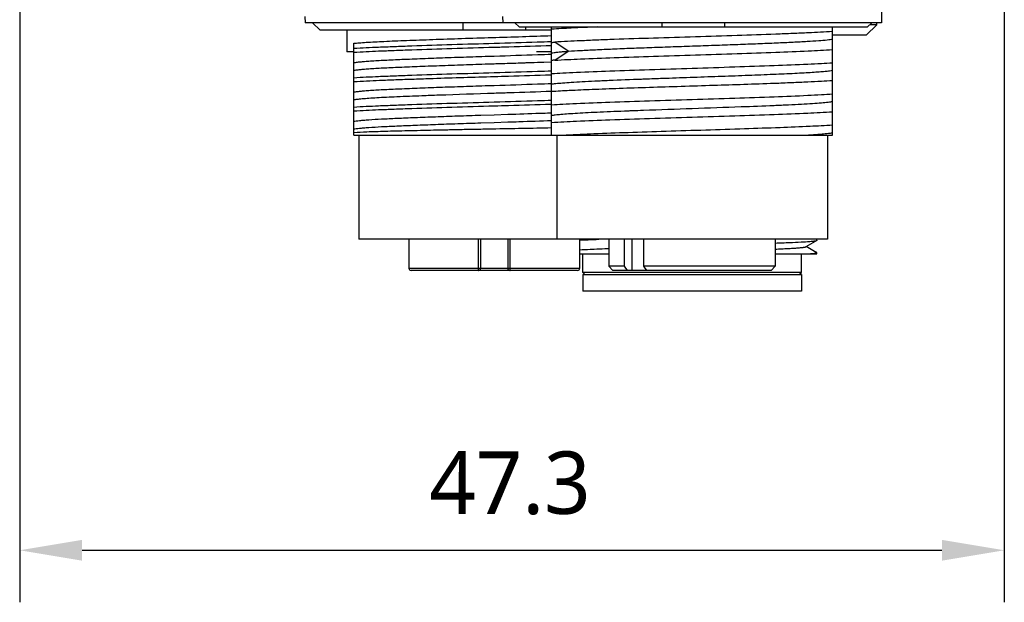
# Model space of a CAD drawing. Header units: millimetres. Extents: x 91 to 530, y 134 to 288.
# Tile 10 of 31: x 267 to 314, y 150 to 178. Entities that reach past the tile are written whole.
import ezdxf

# ---------------------------------------------------------------- set-up
doc = ezdxf.new("R2010")
doc.units = ezdxf.units.MM
doc.header["$LTSCALE"] = 32.67
doc.header["$PDMODE"] = 3
doc.header["$PDSIZE"] = 8
doc.layers.get('0').update_dxf_attribs({"linetype": 'CONTINUOUS'})
doc.layers.get('Defpoints').update_dxf_attribs({"linetype": 'CONTINUOUS'})
doc.layers.add('00_COMPONENTS', color=7, linetype='CONTINUOUS')
doc.layers.add('51__DRAFT_DIMS', color=7, linetype='CONTINUOUS')
doc.styles.get("Standard").update_dxf_attribs({"font": 'Roboto-Regular.ttf'})
doc.dimstyles.new('DIMSTYLE_2', dxfattribs={"dimtxt": 3, "dimasz": 3, "dimexe": 2.5, "dimexo": 0.5, "dimgap": 0.75, "dimtad": 1, "dimdsep": 46, "dimtxsty": 'STANDARD', "dimblk": '_FILLED', "dimblk1": '_FILLED', "dimblk2": '_FILLED', "dimcen": 0.09, "dimclrt": 3, "dimazin": 2, "dimtp": 0.3, "dimtm": 0.3, "dimtfac": 1, "dimtofl": 0, "dimtmove": 0, "dimatfit": 3, "dimldrblk": '_FILLED', "dimfxl": 1, "dimtolj": 1, "dimarcsym": 0})

# ---------------------------------------------------------------- blocks, each defined once
blk = doc.blocks.new('_FILLED')
at = {"color": 0, "linetype": 'ByBlock'}
blk.add_solid([(0, 0), (-1, 0.167), (-1, -0.167)], dxfattribs=at)
blk = doc.blocks.new('*D10')
at = {"layer": '51__DRAFT_DIMS', "color": 0, "lineweight": -2}
for p, q in [((266.579, 194.138), (266.579, 150.261)), ((313.879, 186.969), (313.879, 150.261)), ((269.579, 152.761), (310.879, 152.761))]:
    blk.add_line(p, q, dxfattribs=at)
at = {"layer": 'Defpoints', "color": 0}
for p in [(266.579, 194.638), (313.879, 187.469), (313.879, 152.761)]:
    blk.add_point(p, dxfattribs=at)
at = {"layer": '51__DRAFT_DIMS', "color": 0, "linetype": 'ByBlock', "lineweight": -2, "xscale": 3, "yscale": 3, "zscale": 3, "rotation": 180}
blk.add_blockref('_FILLED', (266.579, 152.761), dxfattribs=at)
at = {"layer": '51__DRAFT_DIMS', "color": 0, "linetype": 'ByBlock', "lineweight": -2, "xscale": 3, "yscale": 3, "zscale": 3}
blk.add_blockref('_FILLED', (313.879, 152.761), dxfattribs=at)
at = {"layer": '51__DRAFT_DIMS', "color": 3, "insert": (290.133, 157.511), "char_height": 3, "attachment_point": 2, "line_spacing_factor": 0.9}
blk.add_mtext('\\A1;47.3', dxfattribs=at)

msp = doc.modelspace()

# ---------------------------------------------------------------- linework, layer by layer
at = {"layer": '00_COMPONENTS', "color": 7}
for p, q in [((308.001, 179.213), (307.972, 178.108)), ((280.279, 178.408), (280.287, 178.108)), ((289.779, 178.408), (289.787, 178.108)), ((307.972, 178.108), (280.287, 178.108)), ((280.648, 178.108), (281.013, 177.749)), ((287.879, 177.749), (287.879, 178.108)), ((290.373, 178.108), (290.576, 177.908)), ((290.576, 177.908), (307.309, 177.908)), ((290.879, 177.908), (290.879, 177.749)), ((292.129, 172.708), (292.129, 177.908)), ((297.442, 177.908), (297.442, 178.108)), ((300.442, 178.108), (300.442, 177.908)), ((305.629, 172.708), (305.629, 177.908)), ((307.246, 177.515), (307.754, 178.015)), ((307.309, 177.908), (307.512, 178.108)), ((307.754, 178.015), (307.418, 178.015)), ((307.754, 178.015), (307.754, 178.108)), ((292.129, 177.749), (281.013, 177.749)), ((282.29, 177.749), (282.29, 176.708)), ((307.246, 177.515), (305.629, 177.515)), ((282.629, 172.708), (282.629, 177.123)), ((292.129, 177.194), (292.102, 177.193)), ((282.629, 176.708), (282.29, 176.708)), ((291.628, 176.716), (291.41, 176.708)), ((292.129, 176.708), (291.41, 176.708)), ((292.13, 176.733), (291.628, 176.716)), ((290.529, 176.18), (290.743, 176.187)), ((291.628, 176.218), (291.763, 176.223)), ((291.763, 176.223), (292.132, 176.236)), ((292.092, 175.61), (292.132, 175.611)), ((297.583, 175.449), (297.606, 175.45)), ((297.583, 175.449), (297.606, 175.45)), ((292.092, 174.2), (292.129, 174.201)), ((289.379, 173.676), (288.729, 173.656)), ((290.03, 173.697), (289.379, 173.676)), ((292.13, 173.77), (292.065, 173.767)), ((295.793, 173.883), (295.807, 173.883)), ((288.729, 173.302), (289.379, 173.323)), ((289.379, 173.323), (290.03, 173.344)), ((282.629, 172.708), (305.629, 172.708)), ((282.879, 172.708), (282.879, 167.708)), ((292.379, 172.708), (292.379, 167.708)), ((305.379, 172.708), (305.379, 167.708)), ((305.379, 167.708), (282.879, 167.708)), ((285.279, 167.708), (285.279, 166.308)), ((288.729, 166.308), (288.729, 167.708)), ((290.029, 167.708), (290.029, 166.308)), ((293.479, 167.708), (293.479, 166.308)), ((294.879, 167.708), (294.879, 166.408)), ((295.629, 166.408), (295.629, 167.708)), ((296.548, 167.708), (296.548, 166.408)), ((302.879, 167.708), (302.879, 166.408)), ((304.353, 167.353), (304.814, 167.619)), ((304.879, 167.642), (304.879, 167.708)), ((293.479, 167.008), (294.879, 167.008)), ((293.629, 166.108), (293.629, 167.008)), ((302.879, 167.008), (304.879, 167.008)), ((304.129, 166.108), (304.129, 167.008)), ((304.34, 167.345), (304.353, 167.353)), ((304.84, 167.072), (304.353, 167.353)), ((304.879, 167.008), (304.879, 167.065)), ((293.379, 166.208), (285.379, 166.208)), ((293.729, 166.008), (293.629, 166.108)), ((304.129, 166.108), (293.629, 166.108)), ((295.079, 166.208), (294.879, 166.408)), ((295.629, 166.408), (294.879, 166.408)), ((302.679, 166.208), (295.08, 166.208)), ((295.772, 166.208), (295.629, 166.408)), ((302.879, 166.408), (296.548, 166.408)), ((296.548, 166.408), (296.692, 166.208)), ((302.679, 166.208), (302.879, 166.408)), ((304.029, 166.008), (304.129, 166.108)), ((293.629, 166.008), (304.129, 166.008)), ((293.629, 166.008), (293.629, 165.208)), ((304.129, 166.008), (304.129, 165.208)), ((304.129, 165.208), (293.629, 165.208))]:
    msp.add_line(p, q, dxfattribs=at)
at = {"layer": '00_COMPONENTS', "color": 4}
for p, q in [((292.935, 176.744), (292.283, 177.177)), ((292.283, 176.31), (292.935, 176.744)), ((288.611, 167.708), (288.611, 166.308)), ((290.148, 166.308), (290.148, 167.708)), ((295.98, 167.708), (295.98, 166.208)), ((293.479, 166.308), (285.279, 166.308))]:
    msp.add_line(p, q, dxfattribs=at)
at = {"layer": '00_COMPONENTS', "color": 7}
for centre, start, end in [((285.379, 166.308), 180, 270), ((288.629, 166.308), 270, 360), ((290.129, 166.308), 180, 270), ((293.379, 166.308), 270.0158, 360)]:
    msp.add_arc(centre, 0.1, start, end, dxfattribs=at)
for points, knots in [([(294.322, 177.908), (293.907, 177.892), (293.176, 177.861), (292.446, 177.822), (292.129, 177.801)], [0, 0, 0, 0, 0.566587, 1, 1, 1, 1]), ([(282.629, 177.123), (282.716, 177.132), (282.913, 177.149), (283.395, 177.183), (284.15, 177.222), (285.217, 177.265), (286.461, 177.311), (287.831, 177.358), (289.267, 177.402), (290.707, 177.446), (291.662, 177.479), (292.13, 177.495)], [0, 0, 0, 0, 0.027513, 0.062338, 0.152338, 0.266199, 0.399066, 0.545256, 0.698515, 0.852288, 1, 1, 1, 1]), ([(305.629, 177.69), (305.241, 177.663), (304.606, 177.63), (303.696, 177.592), (302.557, 177.549), (300.995, 177.493), (299.036, 177.435), (297.066, 177.37), (295.482, 177.32), (294.314, 177.276), (293.363, 177.235), (292.695, 177.203), (292.283, 177.178)], [0, 0, 0, 0, 0.087432, 0.142807, 0.204684, 0.343413, 0.493724, 0.644896, 0.786141, 0.849846, 0.907389, 1, 1, 1, 1]), ([(289.379, 177.111), (288.698, 177.092), (287.377, 177.053), (285.773, 177), (284.601, 176.958), (283.673, 176.922), (283.027, 176.892), (282.63, 176.866)], [0, 0, 0, 0, 0.302632, 0.587291, 0.712804, 0.823162, 1, 1, 1, 1]), ([(282.63, 176.693), (283.027, 176.72), (283.673, 176.75), (284.601, 176.785), (285.773, 176.828), (287.377, 176.88), (288.698, 176.919), (289.379, 176.938)], [0, 0, 0, 0, 0.176838, 0.287196, 0.412709, 0.697368, 1, 1, 1, 1]), ([(292.102, 177.193), (291.879, 177.186), (290.972, 177.157), (290.064, 177.131), (289.379, 177.111)], [0, 0, 0, 0, 0.245612, 1, 1, 1, 1]), ([(289.379, 176.938), (289.61, 176.945), (290.527, 176.971), (291.443, 176.999), (292.13, 177.021)], [0, 0, 0, 0, 0.251222, 1, 1, 1, 1]), ([(292.129, 177.167), (292.155, 177.169), (292.206, 177.172), (292.257, 177.176), (292.283, 177.178)], [0, 0, 0, 0, 0.490224, 1, 1, 1, 1]), ([(292.935, 176.745), (293.131, 176.758), (293.566, 176.783), (294.275, 176.819), (295.091, 176.856), (295.996, 176.892), (296.968, 176.927), (297.985, 176.963), (299.024, 177), (300.059, 177.036), (301.066, 177.072), (302.022, 177.109), (302.905, 177.145), (303.693, 177.18), (304.368, 177.215), (304.915, 177.251), (305.285, 177.282), (305.507, 177.308), (305.593, 177.322), (305.629, 177.329)], [0, 0, 0, 0, 0.04643, 0.102736, 0.167517, 0.239293, 0.31647, 0.397202, 0.479581, 0.561701, 0.641627, 0.717473, 0.787514, 0.850124, 0.903727, 0.947153, 0.9795, 0.991276, 1, 1, 1, 1]), ([(289.379, 176.496), (288.984, 176.484), (288.198, 176.459), (287.045, 176.419), (285.96, 176.379), (284.99, 176.34), (284.159, 176.304), (283.563, 176.27), (283.168, 176.241), (282.942, 176.221), (282.768, 176.202), (282.67, 176.187), (282.629, 176.178)], [0, 0, 0, 0, 0.175583, 0.349104, 0.512128, 0.657263, 0.780124, 0.881319, 0.922203, 0.95581, 0.981801, 1, 1, 1, 1]), ([(292.133, 176.59), (291.909, 176.581), (290.992, 176.548), (290.074, 176.518), (289.379, 176.496)], [0, 0, 0, 0, 0.243326, 1, 1, 1, 1]), ([(292.13, 176.661), (292.172, 176.669), (292.273, 176.685), (292.45, 176.705), (292.676, 176.725), (292.844, 176.737), (292.935, 176.744)], [0, 0, 0, 0, 0.158751, 0.379374, 0.660577, 1, 1, 1, 1]), ([(292.283, 176.311), (292.695, 176.336), (293.646, 176.383), (295.226, 176.444), (297.066, 176.505), (299.036, 176.567), (300.995, 176.628), (302.803, 176.69), (304.331, 176.75), (305.241, 176.796), (305.629, 176.823)], [0, 0, 0, 0, 0.092613, 0.21386, 0.355105, 0.506276, 0.656588, 0.795317, 0.91257, 1, 1, 1, 1]), ([(282.629, 175.825), (282.67, 175.833), (282.768, 175.848), (282.942, 175.868), (283.168, 175.888), (283.563, 175.917), (284.159, 175.95), (284.99, 175.986), (285.96, 176.025), (287.045, 176.065), (288.198, 176.105), (288.984, 176.131), (289.379, 176.143)], [0, 0, 0, 0, 0.018199, 0.04419, 0.077797, 0.118681, 0.219876, 0.342737, 0.487872, 0.650896, 0.824417, 1, 1, 1, 1]), ([(289.379, 176.143), (289.475, 176.146), (289.858, 176.158), (290.241, 176.17), (290.529, 176.18)], [0, 0, 0, 0, 0.249092, 1, 1, 1, 1]), ([(290.743, 176.187), (290.817, 176.19), (291.112, 176.2), (291.407, 176.21), (291.628, 176.218)], [0, 0, 0, 0, 0.252518, 1, 1, 1, 1]), ([(292.283, 176.311), (292.257, 176.309), (292.206, 176.305), (292.155, 176.302), (292.129, 176.3)], [0, 0, 0, 0, 0.509767, 1, 1, 1, 1]), ([(292.129, 175.667), (292.309, 175.679), (292.707, 175.703), (293.64, 175.748), (295.026, 175.803), (296.879, 175.865), (298.879, 175.928), (300.88, 175.991), (302.733, 176.053), (304.119, 176.108), (305.052, 176.153), (305.45, 176.177), (305.629, 176.189)], [0, 0, 0, 0, 0.039949, 0.088459, 0.207419, 0.348076, 0.499999, 0.651923, 0.79258, 0.91154, 0.960051, 1, 1, 1, 1]), ([(289.379, 175.701), (288.698, 175.682), (287.377, 175.643), (285.773, 175.59), (284.601, 175.548), (283.673, 175.512), (283.027, 175.482), (282.63, 175.456)], [0, 0, 0, 0, 0.302632, 0.587291, 0.712804, 0.823162, 1, 1, 1, 1]), ([(285.527, 175.408), (285.83, 175.419), (287.114, 175.462), (288.398, 175.501), (289.379, 175.528)], [0, 0, 0, 0, 0.236158, 1, 1, 1, 1]), ([(292.13, 175.784), (291.905, 175.777), (290.988, 175.748), (290.071, 175.721), (289.379, 175.701)], [0, 0, 0, 0, 0.245442, 1, 1, 1, 1]), ([(289.379, 175.528), (289.606, 175.535), (290.511, 175.56), (291.415, 175.588), (292.092, 175.61)], [0, 0, 0, 0, 0.251093, 1, 1, 1, 1]), ([(297.606, 175.45), (298.056, 175.466), (298.956, 175.498), (300.287, 175.544), (301.562, 175.59), (302.732, 175.637), (303.62, 175.676), (304.244, 175.709), (304.635, 175.732), (304.971, 175.756), (305.246, 175.779), (305.46, 175.801), (305.58, 175.819), (305.629, 175.829)], [0, 0, 0, 0, 0.168262, 0.336142, 0.497069, 0.644793, 0.773389, 0.828947, 0.877986, 0.919997, 0.954523, 0.981198, 1, 1, 1, 1]), ([(289.379, 175.086), (288.984, 175.074), (288.198, 175.049), (287.045, 175.009), (285.96, 174.969), (284.99, 174.93), (284.159, 174.894), (283.563, 174.86), (283.168, 174.831), (282.942, 174.811), (282.768, 174.792), (282.67, 174.777), (282.629, 174.768)], [0, 0, 0, 0, 0.175583, 0.349104, 0.512128, 0.657263, 0.780124, 0.881319, 0.922203, 0.95581, 0.981801, 1, 1, 1, 1]), ([(282.63, 175.283), (283.041, 175.311), (283.712, 175.341), (284.678, 175.378), (285.232, 175.398), (285.527, 175.408)], [0, 0, 0, 0, 0.426947, 0.694853, 1, 1, 1, 1]), ([(292.129, 175.18), (291.906, 175.171), (290.99, 175.138), (290.073, 175.108), (289.379, 175.086)], [0, 0, 0, 0, 0.243355, 1, 1, 1, 1]), ([(305.629, 175.323), (305.45, 175.31), (305.052, 175.287), (304.402, 175.255), (303.648, 175.223), (302.141, 175.165), (300.369, 175.108), (298.368, 175.046), (296.857, 174.998), (295.43, 174.95), (294.148, 174.902), (293.064, 174.855), (292.413, 174.821), (292.129, 174.801)], [0, 0, 0, 0, 0.03995, 0.088459, 0.14463, 0.20742, 0.423323, 0.538427, 0.651923, 0.759065, 0.85537, 0.936811, 1, 1, 1, 1]), ([(292.13, 175.16), (292.16, 175.166), (292.229, 175.178), (292.404, 175.2), (292.689, 175.227), (293.109, 175.257), (293.626, 175.287), (294.23, 175.317), (295.183, 175.36), (295.932, 175.389), (296.452, 175.408)], [0, 0, 0, 0, 0.021075, 0.048511, 0.122037, 0.219645, 0.339873, 0.480519, 0.639188, 1, 1, 1, 1]), ([(296.452, 175.408), (296.545, 175.412), (296.922, 175.426), (297.298, 175.439), (297.583, 175.449)], [0, 0, 0, 0, 0.245242, 1, 1, 1, 1]), ([(282.629, 174.415), (282.682, 174.426), (282.815, 174.444), (283.055, 174.469), (283.372, 174.493), (283.761, 174.518), (284.212, 174.542), (284.931, 174.574), (285.497, 174.597), (285.895, 174.612)], [0, 0, 0, 0, 0.049212, 0.123204, 0.221087, 0.340928, 0.479955, 0.635532, 1, 1, 1, 1]), ([(285.895, 174.612), (286.169, 174.623), (287.33, 174.666), (288.492, 174.705), (289.379, 174.733)], [0, 0, 0, 0, 0.235918, 1, 1, 1, 1]), ([(289.379, 174.733), (289.611, 174.74), (290.527, 174.769), (291.444, 174.801), (292.129, 174.826)], [0, 0, 0, 0, 0.252413, 1, 1, 1, 1]), ([(292.129, 174.167), (292.309, 174.179), (292.707, 174.203), (293.64, 174.248), (295.026, 174.303), (296.879, 174.365), (298.879, 174.428), (300.88, 174.491), (302.733, 174.553), (304.119, 174.608), (305.052, 174.653), (305.45, 174.677), (305.629, 174.689)], [0, 0, 0, 0, 0.039949, 0.088459, 0.207419, 0.348075, 0.499999, 0.651923, 0.79258, 0.91154, 0.960051, 1, 1, 1, 1]), ([(289.379, 174.291), (288.698, 174.272), (287.377, 174.233), (285.773, 174.18), (284.601, 174.138), (283.673, 174.102), (283.027, 174.072), (282.63, 174.046)], [0, 0, 0, 0, 0.302632, 0.587291, 0.712804, 0.823162, 1, 1, 1, 1]), ([(282.63, 173.873), (283.027, 173.9), (283.673, 173.93), (284.601, 173.965), (285.773, 174.008), (287.377, 174.06), (288.698, 174.099), (289.379, 174.118)], [0, 0, 0, 0, 0.176838, 0.287196, 0.412709, 0.697368, 1, 1, 1, 1]), ([(292.13, 174.374), (291.905, 174.367), (290.988, 174.338), (290.071, 174.311), (289.379, 174.291)], [0, 0, 0, 0, 0.245442, 1, 1, 1, 1]), ([(289.379, 174.118), (289.606, 174.125), (290.511, 174.15), (291.415, 174.178), (292.092, 174.2)], [0, 0, 0, 0, 0.251093, 1, 1, 1, 1]), ([(296.548, 173.912), (297.329, 173.941), (298.891, 173.994), (300.454, 174.05), (301.235, 174.079)], [0, 0, 0, 0, 0.50014, 1, 1, 1, 1]), ([(301.235, 174.079), (301.763, 174.098), (302.525, 174.127), (303.493, 174.171), (304.108, 174.202), (304.634, 174.232), (305.061, 174.262), (305.351, 174.288), (305.529, 174.311), (305.599, 174.323), (305.629, 174.329)], [0, 0, 0, 0, 0.360503, 0.51932, 0.660092, 0.780238, 0.87789, 0.951565, 0.978997, 1, 1, 1, 1]), ([(288.729, 173.656), (288.361, 173.644), (287.636, 173.62), (286.582, 173.582), (285.607, 173.545), (284.74, 173.509), (284, 173.475), (283.468, 173.444), (283.115, 173.417), (282.913, 173.398), (282.756, 173.38), (282.666, 173.366), (282.629, 173.358)], [0, 0, 0, 0, 0.180981, 0.35602, 0.517947, 0.660488, 0.781878, 0.881875, 0.922256, 0.955559, 0.981523, 1, 1, 1, 1]), ([(292.065, 173.767), (291.9, 173.761), (291.221, 173.737), (290.543, 173.714), (290.03, 173.697)], [0, 0, 0, 0, 0.243505, 1, 1, 1, 1]), ([(305.629, 173.822), (305.232, 173.795), (304.299, 173.748), (302.733, 173.686), (300.88, 173.624), (298.879, 173.561), (296.879, 173.498), (295.026, 173.436), (293.46, 173.374), (292.527, 173.327), (292.129, 173.3)], [0, 0, 0, 0, 0.088458, 0.207418, 0.348075, 0.499999, 0.651923, 0.792581, 0.911541, 1, 1, 1, 1]), ([(292.13, 173.661), (292.19, 173.673), (292.34, 173.693), (292.61, 173.72), (292.964, 173.746), (293.399, 173.774), (293.908, 173.802), (294.714, 173.84), (295.35, 173.866), (295.793, 173.883)], [0, 0, 0, 0, 0.049953, 0.124116, 0.221419, 0.340458, 0.479784, 0.63767, 1, 1, 1, 1]), ([(295.807, 173.883), (295.868, 173.886), (296.115, 173.895), (296.361, 173.905), (296.548, 173.912)], [0, 0, 0, 0, 0.245171, 1, 1, 1, 1]), ([(282.629, 173.005), (282.666, 173.013), (282.756, 173.027), (282.913, 173.045), (283.115, 173.064), (283.468, 173.09), (284, 173.122), (284.74, 173.156), (285.607, 173.191), (286.582, 173.229), (287.636, 173.266), (288.361, 173.29), (288.729, 173.302)], [0, 0, 0, 0, 0.018477, 0.044441, 0.077744, 0.118125, 0.218122, 0.339512, 0.482053, 0.64398, 0.819019, 1, 1, 1, 1]), ([(290.03, 173.344), (290.208, 173.349), (290.908, 173.372), (291.608, 173.397), (292.13, 173.416)], [0, 0, 0, 0, 0.254433, 1, 1, 1, 1]), ([(305.629, 173.189), (305.269, 173.164), (304.428, 173.121), (303.019, 173.064), (301.348, 173.006), (299.522, 172.948), (297.656, 172.89), (295.867, 172.832), (294.267, 172.774), (293.277, 172.732), (292.832, 172.708)], [0, 0, 0, 0, 0.084653, 0.19716, 0.330457, 0.476153, 0.62508, 0.767862, 0.895512, 1, 1, 1, 1]), ([(292.13, 173.055), (291.663, 173.045), (290.712, 173.026), (289.52, 173.003), (288.557, 172.986), (287.845, 172.972), (287.148, 172.957), (286.272, 172.939), (285.267, 172.915), (284.196, 172.89), (283.335, 172.863), (282.837, 172.841), (282.629, 172.829)], [0, 0, 0, 0, 0.147627, 0.300107, 0.376348, 0.451592, 0.525115, 0.596196, 0.728215, 0.842521, 0.934375, 1, 1, 1, 1]), ([(304.218, 172.708), (304.384, 172.717), (304.686, 172.735), (305.089, 172.765), (305.394, 172.793), (305.563, 172.816), (305.629, 172.829)], [0, 0, 0, 0, 0.352712, 0.63972, 0.855981, 1, 1, 1, 1]), ([(293.478, 167.666), (293.615, 167.674), (293.92, 167.689), (294.225, 167.702), (294.393, 167.708)], [0, 0, 0, 0, 0.448435, 1, 1, 1, 1]), ([(304.788, 167.615), (304.753, 167.609), (304.668, 167.6), (304.446, 167.581), (304.074, 167.558), (303.523, 167.533), (303.109, 167.517), (302.88, 167.509)], [0, 0, 0, 0, 0.056496, 0.133926, 0.349461, 0.640832, 1, 1, 1, 1]), ([(304.816, 167.619), (304.814, 167.619), (304.805, 167.617), (304.795, 167.616), (304.788, 167.615)], [0, 0, 0, 0, 0.23375, 1, 1, 1, 1]), ([(304.879, 167.642), (304.879, 167.64), (304.874, 167.635), (304.853, 167.627), (304.832, 167.622), (304.816, 167.619)], [0, 0, 0, 0, 0.100966, 0.29218, 1, 1, 1, 1]), ([(294.177, 167.221), (294.111, 167.218), (293.878, 167.207), (293.645, 167.195), (293.478, 167.185)], [0, 0, 0, 0, 0.282435, 1, 1, 1, 1]), ([(294.878, 167.25), (294.816, 167.247), (294.582, 167.238), (294.349, 167.229), (294.177, 167.221)], [0, 0, 0, 0, 0.26674, 1, 1, 1, 1]), ([(302.88, 167.234), (302.983, 167.239), (303.179, 167.248), (303.456, 167.261), (303.697, 167.275), (303.902, 167.288), (304.069, 167.302), (304.183, 167.314), (304.254, 167.324), (304.292, 167.33), (304.319, 167.337), (304.334, 167.342), (304.34, 167.345)], [0, 0, 0, 0, 0.212011, 0.401515, 0.566849, 0.707059, 0.821344, 0.908585, 0.941786, 0.968009, 0.987351, 1, 1, 1, 1]), ([(304.498, 167.008), (304.553, 167.012), (304.63, 167.019), (304.726, 167.029), (304.78, 167.036), (304.821, 167.043), (304.852, 167.05), (304.87, 167.055), (304.879, 167.062), (304.879, 167.065)], [0, 0, 0, 0, 0.427876, 0.597612, 0.737333, 0.846836, 0.926227, 0.976104, 1, 1, 1, 1]), ([(304.879, 167.065), (304.879, 167.067), (304.874, 167.073), (304.852, 167.081), (304.83, 167.085), (304.814, 167.088)], [0, 0, 0, 0, 0.100304, 0.291418, 1, 1, 1, 1]), ([(304.82, 167.05), (304.824, 167.051), (304.832, 167.054), (304.841, 167.057), (304.847, 167.063), (304.846, 167.066)], [0, 0, 0, 0, 0.408337, 0.70138, 1, 1, 1, 1]), ([(304.846, 167.066), (304.846, 167.067), (304.845, 167.069), (304.842, 167.071), (304.84, 167.072)], [0, 0, 0, 0, 0.193764, 1, 1, 1, 1])]:
    msp.add_open_spline(points, degree=3, knots=knots, dxfattribs=at)
at = {"layer": '00_COMPONENTS', "color": 4}
for points, knots in [([(288.611, 166.308), (288.611, 166.296), (288.611, 166.272), (288.615, 166.24), (288.619, 166.221), (288.626, 166.208), (288.629, 166.208)], [0, 0, 0, 0, 0.368235, 0.682678, 0.899317, 1, 1, 1, 1]), ([(290.129, 166.208), (290.131, 166.208), (290.136, 166.213), (290.141, 166.226), (290.145, 166.249), (290.148, 166.279), (290.148, 166.299), (290.148, 166.308)], [0, 0, 0, 0, 0.053487, 0.145647, 0.422939, 0.731282, 1, 1, 1, 1])]:
    msp.add_open_spline(points, degree=3, knots=knots, dxfattribs=at)

# ---------------------------------------------------------------- dimensions: what is measured, and where the dimension line sits
at = {"layer": '51__DRAFT_DIMS', "color": 4}
dim = msp.add_linear_dim(base=(313.879, 152.761), p1=(266.579, 194.638), p2=(313.879, 187.469), dimstyle='DIMSTYLE_2', dxfattribs=at)
dim.commit()
dim.dimension.update_dxf_attribs({"geometry": '*D10', "text_midpoint": (290.133, 152.761), "dimtype": 160})

doc.saveas('drawing.dxf')
